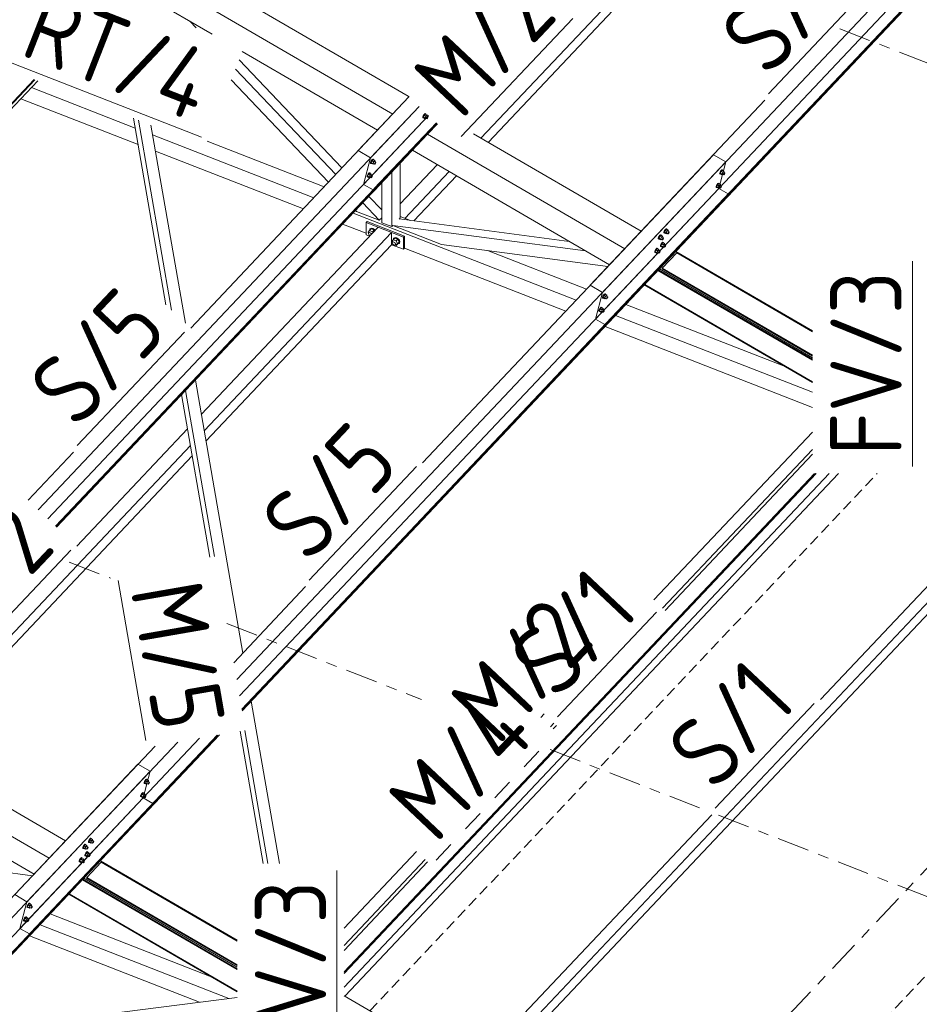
# Model space of a CAD drawing. Header units: millimetres. Extents: x -681 to 506, y -45 to 794.
# Tile 244 of 256: x 208 to 258, y 266 to 322. Entities that reach past the tile are written whole.
import ezdxf

# ---------------------------------------------------------------- set-up
doc = ezdxf.new("R2010")
doc.units = ezdxf.units.MM
doc.header["$LTSCALE"] = 0.6
for name, pattern in [('VERDECKT2', [1.5, 1, -0.5]), ('XKITLINE00', [0]), ('XKITLINE02', [4, 2, -2]), ('XKITLINE03', [6, 3, -1, 1, -1])]:
    doc.linetypes.add(name, pattern=pattern)
for name, color, linetype, lineweight in [('Bolt', 7, 'Continuous', 0), ('Part', 2, 'Continuous', 0), ('PartMark', 3, 'Continuous', 0), ('S-GRID', 1, 'Continuous', 0)]:
    doc.layers.add(name, color=color, linetype=linetype, lineweight=lineweight)
doc.styles.add('ISOCPEUR', font='ISOCPEUR.TTF')

msp = doc.modelspace()

# ---------------------------------------------------------------- linework, layer by layer
at = {"layer": 'Bolt', "color": 3, "linetype": 'XKITLINE00', "lineweight": 0}
for p, q in [((230.472, 316.212), (230.474, 316.247)), ((230.472, 316.212), (230.495, 316.198)), ((230.495, 316.303), (230.474, 316.247)), ((230.529, 316.363), (230.495, 316.303)), ((230.495, 316.198), (230.498, 316.234)), ((230.512, 316.192), (230.495, 316.198)), ((230.498, 316.234), (230.519, 316.289)), ((230.554, 316.346), (230.503, 316.24)), ((230.596, 316.186), (230.503, 316.24)), ((230.503, 316.24), (230.516, 316.202)), ((230.521, 316.199), (230.512, 316.192)), ((230.516, 316.202), (230.609, 316.148)), ((230.519, 316.289), (230.553, 316.349)), ((230.567, 316.411), (230.529, 316.363)), ((230.553, 316.349), (230.59, 316.398)), ((230.617, 316.413), (230.554, 316.346)), ((230.647, 316.292), (230.554, 316.346)), ((230.599, 316.436), (230.567, 316.411)), ((230.59, 316.398), (230.622, 316.422)), ((230.596, 316.186), (230.647, 316.292)), ((230.596, 316.186), (230.609, 316.148)), ((230.615, 316.43), (230.599, 316.436)), ((230.609, 316.148), (230.645, 316.186)), ((230.615, 316.43), (230.638, 316.416)), ((230.617, 316.413), (230.71, 316.359)), ((230.622, 316.422), (230.638, 316.416)), ((230.624, 316.199), (230.698, 316.156)), ((230.638, 316.416), (230.637, 316.401)), ((230.71, 316.359), (230.647, 316.292)), ((230.695, 316.308), (230.77, 316.265)), ((230.698, 316.156), (230.699, 316.174)), ((230.706, 316.153), (230.698, 316.156)), ((230.699, 316.174), (230.71, 316.201)), ((230.722, 316.165), (230.706, 316.153)), ((230.723, 316.32), (230.71, 316.359)), ((230.71, 316.201), (230.727, 316.231)), ((230.712, 316.298), (230.723, 316.32)), ((230.741, 316.189), (230.722, 316.165)), ((230.727, 316.231), (230.746, 316.256)), ((230.758, 316.219), (230.741, 316.189)), ((230.746, 316.256), (230.761, 316.268)), ((230.769, 316.247), (230.758, 316.219)), ((230.761, 316.268), (230.77, 316.265)), ((230.77, 316.265), (230.769, 316.247)), ((227.6, 313.806), (227.566, 313.746)), ((227.624, 313.789), (227.574, 313.683)), ((227.589, 313.732), (227.623, 313.792)), ((227.638, 313.855), (227.6, 313.806)), ((227.623, 313.792), (227.661, 313.841)), ((227.687, 313.856), (227.624, 313.789)), ((227.717, 313.735), (227.624, 313.789)), ((227.669, 313.879), (227.638, 313.855)), ((227.661, 313.841), (227.692, 313.866)), ((227.686, 313.873), (227.669, 313.879)), ((227.686, 313.873), (227.709, 313.859)), ((227.687, 313.856), (227.78, 313.802)), ((227.692, 313.866), (227.709, 313.859)), ((227.709, 313.859), (227.708, 313.844)), ((227.78, 313.802), (227.717, 313.735)), ((227.793, 313.763), (227.78, 313.802)), ((227.542, 313.655), (227.545, 313.691)), ((227.542, 313.655), (227.565, 313.642)), ((227.566, 313.746), (227.545, 313.691)), ((227.565, 313.642), (227.568, 313.677)), ((227.582, 313.635), (227.565, 313.642)), ((227.568, 313.677), (227.589, 313.732)), ((227.667, 313.629), (227.574, 313.683)), ((227.574, 313.683), (227.587, 313.645)), ((227.591, 313.642), (227.582, 313.635)), ((227.587, 313.645), (227.68, 313.591)), ((227.667, 313.629), (227.717, 313.735)), ((227.667, 313.629), (227.68, 313.591)), ((227.68, 313.591), (227.716, 313.629)), ((227.694, 313.642), (227.768, 313.599)), ((227.766, 313.751), (227.84, 313.708)), ((227.768, 313.599), (227.77, 313.617)), ((227.777, 313.596), (227.768, 313.599)), ((227.77, 313.617), (227.78, 313.644)), ((227.793, 313.608), (227.777, 313.596)), ((227.78, 313.644), (227.797, 313.674)), ((227.783, 313.741), (227.793, 313.763)), ((227.811, 313.632), (227.793, 313.608)), ((227.797, 313.674), (227.816, 313.699)), ((227.828, 313.662), (227.811, 313.632)), ((227.816, 313.699), (227.832, 313.711)), ((227.839, 313.69), (227.828, 313.662)), ((227.832, 313.711), (227.84, 313.708)), ((227.84, 313.708), (227.839, 313.69)), ((247.217, 313.264), (247.179, 313.215)), ((247.202, 313.202), (247.24, 313.25)), ((247.267, 313.265), (247.203, 313.198)), ((247.248, 313.288), (247.217, 313.264)), ((247.24, 313.25), (247.271, 313.275)), ((247.265, 313.282), (247.248, 313.288)), ((247.265, 313.282), (247.288, 313.269)), ((247.267, 313.265), (247.36, 313.211)), ((247.271, 313.275), (247.288, 313.269)), ((247.288, 313.269), (247.287, 313.253)), ((227.345, 312.9), (227.347, 312.935)), ((227.345, 312.9), (227.368, 312.886)), ((227.368, 312.99), (227.347, 312.935)), ((227.402, 313.05), (227.368, 312.99)), ((227.368, 312.886), (227.37, 312.922)), ((227.385, 312.88), (227.368, 312.886)), ((227.37, 312.922), (227.392, 312.977)), ((227.427, 313.033), (227.376, 312.928)), ((227.469, 312.874), (227.376, 312.928)), ((227.376, 312.928), (227.389, 312.89)), ((227.394, 312.887), (227.385, 312.88)), ((227.389, 312.89), (227.482, 312.836)), ((227.392, 312.977), (227.426, 313.037)), ((227.44, 313.099), (227.402, 313.05)), ((227.426, 313.037), (227.463, 313.086)), ((227.49, 313.1), (227.427, 313.033)), ((227.52, 312.979), (227.427, 313.033)), ((227.472, 313.123), (227.44, 313.099)), ((227.463, 313.086), (227.495, 313.11)), ((227.469, 312.874), (227.52, 312.979)), ((227.469, 312.874), (227.482, 312.836)), ((227.488, 313.117), (227.472, 313.123)), ((227.482, 312.836), (227.518, 312.874)), ((227.488, 313.117), (227.511, 313.104)), ((227.49, 313.1), (227.583, 313.046)), ((227.495, 313.11), (227.511, 313.104)), ((227.497, 312.887), (227.571, 312.843)), ((227.511, 313.104), (227.51, 313.088)), ((227.583, 313.046), (227.52, 312.979)), ((227.568, 312.995), (227.643, 312.952)), ((227.571, 312.843), (227.572, 312.861)), ((227.579, 312.84), (227.571, 312.843)), ((227.572, 312.861), (227.583, 312.889)), ((227.595, 312.852), (227.579, 312.84)), ((227.596, 313.008), (227.583, 313.046)), ((227.583, 312.889), (227.6, 312.919)), ((227.585, 312.986), (227.596, 313.008)), ((227.614, 312.877), (227.595, 312.852)), ((227.6, 312.919), (227.619, 312.943)), ((227.631, 312.907), (227.614, 312.877)), ((227.619, 312.943), (227.634, 312.955)), ((227.641, 312.934), (227.631, 312.907)), ((227.634, 312.955), (227.643, 312.952)), ((227.643, 312.952), (227.641, 312.934)), ((247.121, 313.064), (247.124, 313.1)), ((247.121, 313.064), (247.145, 313.051)), ((247.145, 313.155), (247.124, 313.1)), ((247.179, 313.215), (247.145, 313.155)), ((247.145, 313.051), (247.147, 313.086)), ((247.161, 313.045), (247.145, 313.051)), ((247.147, 313.086), (247.168, 313.142)), ((247.203, 313.198), (247.153, 313.093)), ((247.246, 313.039), (247.153, 313.093)), ((247.153, 313.093), (247.166, 313.054)), ((247.17, 313.052), (247.161, 313.045)), ((247.166, 313.054), (247.259, 313.001)), ((247.168, 313.142), (247.202, 313.202)), ((247.296, 313.144), (247.203, 313.198)), ((247.246, 313.039), (247.296, 313.144)), ((247.246, 313.039), (247.259, 313.001)), ((247.259, 313.001), (247.295, 313.039)), ((247.273, 313.051), (247.348, 313.008)), ((247.36, 313.211), (247.296, 313.144)), ((247.345, 313.16), (247.419, 313.117)), ((247.348, 313.008), (247.349, 313.026)), ((247.356, 313.005), (247.348, 313.008)), ((247.349, 313.026), (247.36, 313.054)), ((247.372, 313.017), (247.356, 313.005)), ((247.372, 313.173), (247.36, 313.211)), ((247.36, 313.054), (247.377, 313.084)), ((247.362, 313.151), (247.372, 313.173)), ((247.391, 313.042), (247.372, 313.017)), ((247.377, 313.084), (247.395, 313.108)), ((247.408, 313.072), (247.391, 313.042)), ((247.395, 313.108), (247.411, 313.12)), ((247.418, 313.099), (247.408, 313.072)), ((247.411, 313.12), (247.419, 313.117)), ((247.419, 313.117), (247.418, 313.099)), ((246.924, 312.309), (246.926, 312.344)), ((246.924, 312.309), (246.947, 312.295)), ((246.948, 312.4), (246.926, 312.344)), ((246.947, 312.295), (246.95, 312.331)), ((246.964, 312.289), (246.947, 312.295)), ((246.982, 312.46), (246.948, 312.4)), ((246.95, 312.331), (246.971, 312.386)), ((247.006, 312.443), (246.956, 312.337)), ((247.048, 312.283), (246.956, 312.337)), ((246.956, 312.337), (246.968, 312.299)), ((246.973, 312.296), (246.964, 312.289)), ((246.968, 312.299), (247.061, 312.245)), ((246.971, 312.386), (247.005, 312.446)), ((247.019, 312.508), (246.982, 312.46)), ((247.005, 312.446), (247.043, 312.495)), ((247.069, 312.509), (247.006, 312.443)), ((247.099, 312.389), (247.006, 312.443)), ((247.051, 312.533), (247.019, 312.508)), ((247.043, 312.495), (247.074, 312.519)), ((247.048, 312.283), (247.099, 312.389)), ((247.048, 312.283), (247.061, 312.245)), ((247.067, 312.526), (247.051, 312.533)), ((247.061, 312.245), (247.098, 312.283)), ((247.067, 312.526), (247.091, 312.513)), ((247.069, 312.509), (247.162, 312.456)), ((247.074, 312.519), (247.091, 312.513)), ((247.076, 312.296), (247.15, 312.253)), ((247.091, 312.513), (247.089, 312.498)), ((247.162, 312.456), (247.099, 312.389)), ((247.148, 312.405), (247.222, 312.362)), ((247.15, 312.253), (247.151, 312.27)), ((247.159, 312.25), (247.15, 312.253)), ((247.151, 312.27), (247.162, 312.298)), ((247.174, 312.262), (247.159, 312.25)), ((247.175, 312.417), (247.162, 312.456)), ((247.162, 312.298), (247.179, 312.328)), ((247.164, 312.395), (247.175, 312.417)), ((247.193, 312.286), (247.174, 312.262)), ((247.179, 312.328), (247.198, 312.352)), ((247.21, 312.316), (247.193, 312.286)), ((247.198, 312.352), (247.214, 312.365)), ((247.221, 312.344), (247.21, 312.316)), ((247.214, 312.365), (247.222, 312.362)), ((247.222, 312.362), (247.221, 312.344)), ((227.482, 309.881), (227.505, 309.95)), ((227.483, 309.874), (227.575, 309.972)), ((227.505, 309.95), (227.569, 309.983)), ((227.505, 309.95), (227.522, 309.968)), ((227.587, 310.001), (227.522, 309.968)), ((227.569, 309.983), (227.657, 309.969)), ((227.74, 309.908), (227.575, 309.972)), ((227.675, 309.988), (227.587, 310.001)), ((227.657, 309.969), (227.745, 309.914)), ((227.762, 309.932), (227.675, 309.988)), ((227.797, 309.888), (227.762, 309.932)), ((244.09, 309.951), (244.052, 309.903)), ((244.075, 309.889), (244.113, 309.938)), ((244.14, 309.953), (244.076, 309.886)), ((244.121, 309.976), (244.09, 309.951)), ((244.113, 309.938), (244.144, 309.962)), ((244.138, 309.97), (244.121, 309.976)), ((244.138, 309.97), (244.161, 309.956)), ((244.14, 309.953), (244.233, 309.899)), ((244.144, 309.962), (244.161, 309.956)), ((244.161, 309.956), (244.16, 309.941)), ((227.401, 309.778), (227.483, 309.874)), ((227.43, 309.721), (227.401, 309.778)), ((227.424, 309.702), (227.437, 309.74)), ((227.437, 309.655), (227.424, 309.702)), ((227.437, 309.74), (227.483, 309.789)), ((227.437, 309.74), (227.471, 309.758)), ((227.471, 309.61), (227.437, 309.655)), ((227.471, 309.758), (227.519, 309.751)), ((227.512, 309.585), (227.471, 309.61)), ((227.483, 309.874), (227.482, 309.881)), ((227.647, 309.81), (227.483, 309.874)), ((227.519, 309.751), (227.566, 309.721)), ((227.566, 309.721), (227.599, 309.678)), ((227.647, 309.81), (227.74, 309.908)), ((227.674, 309.757), (227.647, 309.81)), ((227.767, 309.855), (227.74, 309.908)), ((227.745, 309.914), (227.78, 309.869)), ((228.811, 309.362), (228.835, 309.431)), ((228.813, 309.355), (228.905, 309.453)), ((228.835, 309.431), (228.899, 309.464)), ((228.835, 309.431), (228.852, 309.45)), ((228.917, 309.482), (228.852, 309.45)), ((228.899, 309.464), (228.987, 309.451)), ((229.069, 309.389), (228.905, 309.453)), ((229.004, 309.469), (228.917, 309.482)), ((228.977, 309.291), (229.069, 309.389)), ((228.987, 309.451), (229.075, 309.395)), ((229.092, 309.414), (229.004, 309.469)), ((229.152, 309.229), (229.069, 309.389)), ((229.075, 309.395), (229.139, 309.313)), ((229.157, 309.331), (229.092, 309.414)), ((243.677, 309.416), (243.68, 309.452)), ((243.677, 309.416), (243.7, 309.403)), ((243.701, 309.507), (243.68, 309.452)), ((243.7, 309.403), (243.703, 309.438)), ((243.717, 309.396), (243.7, 309.403)), ((243.735, 309.567), (243.701, 309.507)), ((243.703, 309.438), (243.724, 309.493)), ((243.759, 309.55), (243.709, 309.445)), ((243.802, 309.391), (243.709, 309.445)), ((243.709, 309.445), (243.722, 309.406)), ((243.726, 309.404), (243.717, 309.396)), ((243.722, 309.406), (243.815, 309.352)), ((243.724, 309.493), (243.758, 309.553)), ((243.773, 309.616), (243.735, 309.567)), ((243.758, 309.553), (243.796, 309.602)), ((243.823, 309.617), (243.759, 309.55)), ((243.852, 309.496), (243.759, 309.55)), ((243.804, 309.64), (243.773, 309.616)), ((243.796, 309.602), (243.827, 309.627)), ((243.802, 309.391), (243.852, 309.496)), ((243.802, 309.391), (243.815, 309.352)), ((243.821, 309.634), (243.804, 309.64)), ((243.815, 309.352), (243.851, 309.391)), ((243.821, 309.634), (243.844, 309.62)), ((243.823, 309.617), (243.916, 309.563)), ((243.827, 309.627), (243.844, 309.62)), ((243.829, 309.403), (243.904, 309.36)), ((243.844, 309.62), (243.843, 309.605)), ((243.916, 309.563), (243.852, 309.496)), ((243.901, 309.512), (243.975, 309.469)), ((243.904, 309.36), (243.905, 309.378)), ((243.905, 309.378), (243.915, 309.405)), ((243.928, 309.369), (243.912, 309.357)), ((243.915, 309.405), (243.932, 309.435)), ((243.928, 309.525), (243.916, 309.563)), ((243.918, 309.502), (243.928, 309.525)), ((243.946, 309.393), (243.928, 309.369)), ((243.932, 309.435), (243.951, 309.46)), ((243.963, 309.423), (243.946, 309.393)), ((243.951, 309.46), (243.967, 309.472)), ((243.974, 309.451), (243.963, 309.423)), ((243.967, 309.472), (243.975, 309.469)), ((243.975, 309.469), (243.974, 309.451)), ((243.994, 309.752), (243.997, 309.788)), ((243.994, 309.752), (244.017, 309.739)), ((244.018, 309.843), (243.997, 309.788)), ((244.017, 309.739), (244.02, 309.774)), ((244.034, 309.732), (244.017, 309.739)), ((244.052, 309.903), (244.018, 309.843)), ((244.02, 309.774), (244.041, 309.829)), ((244.076, 309.886), (244.026, 309.78)), ((244.119, 309.726), (244.026, 309.78)), ((244.026, 309.78), (244.039, 309.742)), ((244.043, 309.739), (244.034, 309.732)), ((244.039, 309.742), (244.132, 309.688)), ((244.041, 309.829), (244.075, 309.889)), ((244.169, 309.832), (244.076, 309.886)), ((244.119, 309.726), (244.169, 309.832)), ((244.119, 309.726), (244.132, 309.688)), ((244.132, 309.688), (244.168, 309.726)), ((244.146, 309.739), (244.221, 309.696)), ((244.233, 309.899), (244.169, 309.832)), ((244.218, 309.848), (244.292, 309.805)), ((244.221, 309.696), (244.222, 309.714)), ((244.229, 309.693), (244.221, 309.696)), ((244.222, 309.714), (244.232, 309.741)), ((244.245, 309.705), (244.229, 309.693)), ((244.232, 309.741), (244.249, 309.771)), ((244.245, 309.86), (244.233, 309.899)), ((244.235, 309.838), (244.245, 309.86)), ((244.264, 309.729), (244.245, 309.705)), ((244.249, 309.771), (244.268, 309.796)), ((244.281, 309.759), (244.264, 309.729)), ((244.268, 309.796), (244.284, 309.808)), ((244.291, 309.787), (244.281, 309.759)), ((244.284, 309.808), (244.292, 309.805)), ((244.292, 309.805), (244.291, 309.787)), ((228.73, 309.26), (228.813, 309.355)), ((228.76, 309.202), (228.73, 309.26)), ((228.754, 309.184), (228.767, 309.221)), ((228.767, 309.136), (228.754, 309.184)), ((228.767, 309.221), (228.813, 309.27)), ((228.767, 309.221), (228.801, 309.239)), ((228.801, 309.092), (228.767, 309.136)), ((228.801, 309.239), (228.849, 309.232)), ((228.849, 309.062), (228.801, 309.092)), ((228.813, 309.356), (228.811, 309.362)), ((228.813, 309.355), (228.977, 309.291)), ((228.849, 309.232), (228.896, 309.202)), ((228.896, 309.054), (228.849, 309.062)), ((228.896, 309.202), (228.931, 309.157)), ((228.931, 309.072), (228.896, 309.054)), ((228.911, 309.062), (228.977, 309.036)), ((228.931, 309.157), (228.944, 309.11)), ((228.931, 309.072), (228.977, 309.121)), ((228.944, 309.11), (228.931, 309.072)), ((228.977, 309.291), (229.059, 309.131)), ((228.977, 309.036), (229.069, 309.134)), ((228.977, 309.036), (229.059, 309.131)), ((229.059, 309.131), (229.152, 309.229)), ((229.075, 309.123), (229.061, 309.125)), ((229.069, 309.134), (229.152, 309.229)), ((229.139, 309.155), (229.075, 309.123)), ((229.139, 309.313), (229.163, 309.225)), ((229.163, 309.225), (229.139, 309.155)), ((229.139, 309.155), (229.157, 309.173)), ((229.18, 309.243), (229.157, 309.331)), ((229.157, 309.173), (229.18, 309.243)), ((243.575, 308.86), (243.537, 308.811)), ((243.561, 308.798), (243.598, 308.847)), ((243.625, 308.861), (243.562, 308.794)), ((243.607, 308.885), (243.575, 308.86)), ((243.598, 308.847), (243.63, 308.871)), ((243.623, 308.878), (243.607, 308.885)), ((243.623, 308.878), (243.646, 308.865)), ((243.625, 308.861), (243.718, 308.807)), ((243.63, 308.871), (243.646, 308.865)), ((243.646, 308.865), (243.645, 308.849)), ((243.797, 308.996), (243.799, 309.032)), ((243.797, 308.996), (243.82, 308.983)), ((243.82, 309.087), (243.799, 309.032)), ((243.854, 309.147), (243.82, 309.087)), ((243.82, 308.983), (243.823, 309.019)), ((243.837, 308.977), (243.82, 308.983)), ((243.823, 309.019), (243.844, 309.074)), ((243.879, 309.13), (243.829, 309.025)), ((243.921, 308.971), (243.829, 309.025)), ((243.829, 309.025), (243.841, 308.987)), ((243.846, 308.984), (243.837, 308.977)), ((243.841, 308.987), (243.934, 308.933)), ((243.844, 309.074), (243.878, 309.134)), ((243.892, 309.196), (243.854, 309.147)), ((243.878, 309.134), (243.915, 309.182)), ((243.942, 309.197), (243.879, 309.13)), ((243.972, 309.076), (243.879, 309.13)), ((243.924, 309.22), (243.892, 309.196)), ((243.912, 309.357), (243.904, 309.36)), ((243.915, 309.182), (243.947, 309.207)), ((243.921, 308.971), (243.972, 309.076)), ((243.921, 308.971), (243.934, 308.933)), ((243.94, 309.214), (243.924, 309.22)), ((243.934, 308.933), (243.97, 308.971)), ((243.94, 309.214), (243.964, 309.201)), ((243.942, 309.197), (244.035, 309.143)), ((243.947, 309.207), (243.964, 309.201)), ((243.949, 308.983), (244.023, 308.94)), ((243.964, 309.201), (243.962, 309.185)), ((244.035, 309.143), (243.972, 309.076)), ((244.021, 309.092), (244.095, 309.049)), ((244.023, 308.94), (244.024, 308.958)), ((244.031, 308.937), (244.023, 308.94)), ((244.024, 308.958), (244.035, 308.986)), ((244.047, 308.949), (244.031, 308.937)), ((244.048, 309.105), (244.035, 309.143)), ((244.035, 308.986), (244.052, 309.016)), ((244.037, 309.083), (244.048, 309.105)), ((244.066, 308.974), (244.047, 308.949)), ((244.052, 309.016), (244.071, 309.04)), ((244.083, 309.004), (244.066, 308.974)), ((244.071, 309.04), (244.087, 309.052)), ((244.094, 309.031), (244.083, 309.004)), ((244.087, 309.052), (244.095, 309.049)), ((244.095, 309.049), (244.094, 309.031)), ((243.48, 308.661), (243.482, 308.696)), ((243.48, 308.661), (243.503, 308.647)), ((243.503, 308.751), (243.482, 308.696)), ((243.537, 308.811), (243.503, 308.751)), ((243.503, 308.647), (243.506, 308.683)), ((243.52, 308.641), (243.503, 308.647)), ((243.506, 308.683), (243.527, 308.738)), ((243.562, 308.794), (243.512, 308.689)), ((243.604, 308.635), (243.512, 308.689)), ((243.512, 308.689), (243.524, 308.651)), ((243.529, 308.648), (243.52, 308.641)), ((243.524, 308.651), (243.617, 308.597)), ((243.527, 308.738), (243.561, 308.798)), ((243.655, 308.74), (243.562, 308.794)), ((243.604, 308.635), (243.655, 308.74)), ((243.604, 308.635), (243.617, 308.597)), ((243.617, 308.597), (243.653, 308.635)), ((243.632, 308.648), (243.706, 308.604)), ((243.718, 308.807), (243.655, 308.74)), ((243.704, 308.756), (243.778, 308.713)), ((243.706, 308.604), (243.707, 308.622)), ((243.714, 308.601), (243.706, 308.604)), ((243.707, 308.622), (243.718, 308.65)), ((243.73, 308.614), (243.714, 308.601)), ((243.731, 308.769), (243.718, 308.807)), ((243.718, 308.65), (243.735, 308.68)), ((243.72, 308.747), (243.731, 308.769)), ((243.749, 308.638), (243.73, 308.614)), ((243.735, 308.68), (243.754, 308.704)), ((243.766, 308.668), (243.749, 308.638)), ((243.754, 308.704), (243.77, 308.716)), ((243.777, 308.696), (243.766, 308.668)), ((243.77, 308.716), (243.778, 308.713)), ((243.778, 308.713), (243.777, 308.696)), ((240.55, 306.104), (240.553, 306.139)), ((240.55, 306.104), (240.573, 306.09)), ((240.574, 306.194), (240.553, 306.139)), ((240.573, 306.09), (240.576, 306.126)), ((240.59, 306.084), (240.573, 306.09)), ((240.608, 306.254), (240.574, 306.194)), ((240.576, 306.126), (240.597, 306.181)), ((240.632, 306.237), (240.582, 306.132)), ((240.675, 306.078), (240.582, 306.132)), ((240.582, 306.132), (240.595, 306.094)), ((240.599, 306.091), (240.59, 306.084)), ((240.595, 306.094), (240.688, 306.04)), ((240.597, 306.181), (240.631, 306.241)), ((240.646, 306.303), (240.608, 306.254)), ((240.631, 306.241), (240.669, 306.29)), ((240.696, 306.304), (240.632, 306.237)), ((240.725, 306.183), (240.632, 306.237)), ((240.677, 306.328), (240.646, 306.303)), ((240.669, 306.29), (240.7, 306.314)), ((240.675, 306.078), (240.725, 306.183)), ((240.675, 306.078), (240.688, 306.04)), ((240.694, 306.321), (240.677, 306.328)), ((240.688, 306.04), (240.724, 306.078)), ((240.694, 306.321), (240.717, 306.308)), ((240.696, 306.304), (240.788, 306.25)), ((240.7, 306.314), (240.717, 306.308)), ((240.702, 306.091), (240.777, 306.048)), ((240.717, 306.308), (240.716, 306.293)), ((240.788, 306.25), (240.725, 306.183)), ((240.774, 306.2), (240.848, 306.156)), ((240.777, 306.048), (240.778, 306.065)), ((240.778, 306.065), (240.788, 306.093)), ((240.801, 306.057), (240.785, 306.044)), ((240.801, 306.212), (240.788, 306.25)), ((240.788, 306.093), (240.805, 306.123)), ((240.791, 306.19), (240.801, 306.212)), ((240.819, 306.081), (240.801, 306.057)), ((240.805, 306.123), (240.824, 306.147)), ((240.836, 306.111), (240.819, 306.081)), ((240.824, 306.147), (240.84, 306.16)), ((240.847, 306.139), (240.836, 306.111)), ((240.84, 306.16), (240.848, 306.156)), ((240.848, 306.156), (240.847, 306.139)), ((240.448, 305.548), (240.41, 305.499)), ((240.434, 305.485), (240.471, 305.534)), ((240.498, 305.549), (240.435, 305.482)), ((240.48, 305.572), (240.448, 305.548)), ((240.471, 305.534), (240.503, 305.559)), ((240.496, 305.566), (240.48, 305.572)), ((240.496, 305.566), (240.519, 305.552)), ((240.498, 305.549), (240.591, 305.495)), ((240.503, 305.559), (240.519, 305.552)), ((240.519, 305.552), (240.518, 305.537)), ((240.785, 306.044), (240.777, 306.048)), ((240.353, 305.348), (240.355, 305.384)), ((240.353, 305.348), (240.376, 305.335)), ((240.376, 305.439), (240.355, 305.384)), ((240.41, 305.499), (240.376, 305.439)), ((240.376, 305.335), (240.379, 305.37)), ((240.393, 305.328), (240.376, 305.335)), ((240.379, 305.37), (240.4, 305.425)), ((240.435, 305.482), (240.384, 305.377)), ((240.477, 305.323), (240.384, 305.377)), ((240.384, 305.377), (240.397, 305.338)), ((240.402, 305.336), (240.393, 305.328)), ((240.397, 305.338), (240.49, 305.284)), ((240.4, 305.425), (240.434, 305.485)), ((240.528, 305.428), (240.435, 305.482)), ((240.477, 305.323), (240.528, 305.428)), ((240.477, 305.323), (240.49, 305.284)), ((240.49, 305.284), (240.526, 305.323)), ((240.505, 305.335), (240.579, 305.292)), ((240.591, 305.495), (240.528, 305.428)), ((240.576, 305.444), (240.651, 305.401)), ((240.579, 305.292), (240.58, 305.31)), ((240.587, 305.289), (240.579, 305.292)), ((240.58, 305.31), (240.591, 305.337)), ((240.603, 305.301), (240.587, 305.289)), ((240.604, 305.457), (240.591, 305.495)), ((240.591, 305.337), (240.608, 305.367)), ((240.593, 305.434), (240.604, 305.457)), ((240.622, 305.326), (240.603, 305.301)), ((240.608, 305.367), (240.627, 305.392)), ((240.639, 305.356), (240.622, 305.326)), ((240.627, 305.392), (240.642, 305.404)), ((240.65, 305.383), (240.639, 305.356)), ((240.642, 305.404), (240.651, 305.401)), ((240.651, 305.401), (240.65, 305.383)), ((214.9, 279.022), (214.866, 278.962)), ((214.924, 279.005), (214.874, 278.9)), ((214.889, 278.949), (214.923, 279.009)), ((214.938, 279.071), (214.9, 279.022)), ((214.923, 279.009), (214.961, 279.058)), ((214.987, 279.072), (214.924, 279.005)), ((215.017, 278.951), (214.924, 279.005)), ((214.969, 279.096), (214.938, 279.071)), ((214.961, 279.058), (214.992, 279.082)), ((214.986, 279.089), (214.969, 279.096)), ((214.986, 279.089), (215.009, 279.076)), ((214.987, 279.072), (215.08, 279.018)), ((214.992, 279.082), (215.009, 279.076)), ((215.009, 279.076), (215.008, 279.06)), ((215.08, 279.018), (215.017, 278.951)), ((215.093, 278.98), (215.08, 279.018)), ((214.842, 278.872), (214.845, 278.907)), ((214.842, 278.872), (214.865, 278.858)), ((214.866, 278.962), (214.845, 278.907)), ((214.865, 278.858), (214.868, 278.894)), ((214.882, 278.852), (214.865, 278.858)), ((214.868, 278.894), (214.889, 278.949)), ((214.967, 278.846), (214.874, 278.9)), ((214.874, 278.9), (214.887, 278.862)), ((214.891, 278.859), (214.882, 278.852)), ((214.887, 278.862), (214.98, 278.808)), ((214.967, 278.846), (215.017, 278.951)), ((214.967, 278.846), (214.98, 278.808)), ((214.98, 278.808), (215.016, 278.846)), ((214.994, 278.859), (215.068, 278.815)), ((215.066, 278.967), (215.14, 278.924)), ((215.068, 278.815), (215.07, 278.833)), ((215.077, 278.812), (215.068, 278.815)), ((215.07, 278.833), (215.08, 278.861)), ((215.092, 278.825), (215.077, 278.812)), ((215.08, 278.861), (215.097, 278.891)), ((215.083, 278.958), (215.093, 278.98)), ((215.111, 278.849), (215.092, 278.825)), ((215.097, 278.891), (215.116, 278.915)), ((215.128, 278.879), (215.111, 278.849)), ((215.116, 278.915), (215.132, 278.927)), ((215.139, 278.907), (215.128, 278.879)), ((215.132, 278.927), (215.14, 278.924)), ((215.14, 278.924), (215.139, 278.907)), ((214.645, 278.116), (214.647, 278.152)), ((214.645, 278.116), (214.668, 278.103)), ((214.668, 278.207), (214.647, 278.152)), ((214.702, 278.267), (214.668, 278.207)), ((214.668, 278.103), (214.67, 278.138)), ((214.684, 278.096), (214.668, 278.103)), ((214.67, 278.138), (214.692, 278.193)), ((214.727, 278.25), (214.676, 278.144)), ((214.769, 278.091), (214.676, 278.144)), ((214.676, 278.144), (214.689, 278.106)), ((214.694, 278.104), (214.684, 278.096)), ((214.689, 278.106), (214.782, 278.052)), ((214.692, 278.193), (214.726, 278.253)), ((214.74, 278.316), (214.702, 278.267)), ((214.726, 278.253), (214.763, 278.302)), ((214.79, 278.317), (214.727, 278.25)), ((214.82, 278.196), (214.727, 278.25)), ((214.771, 278.34), (214.74, 278.316)), ((214.763, 278.302), (214.795, 278.327)), ((214.769, 278.091), (214.82, 278.196)), ((214.769, 278.091), (214.782, 278.052)), ((214.788, 278.334), (214.771, 278.34)), ((214.782, 278.052), (214.818, 278.091)), ((214.788, 278.334), (214.811, 278.32)), ((214.79, 278.317), (214.883, 278.263)), ((214.795, 278.327), (214.811, 278.32)), ((214.797, 278.103), (214.871, 278.06)), ((214.811, 278.32), (214.81, 278.305)), ((214.883, 278.263), (214.82, 278.196)), ((214.868, 278.212), (214.943, 278.169)), ((214.871, 278.06), (214.872, 278.078)), ((214.879, 278.057), (214.871, 278.06)), ((214.872, 278.078), (214.883, 278.105)), ((214.895, 278.069), (214.879, 278.057)), ((214.896, 278.224), (214.883, 278.263)), ((214.883, 278.105), (214.9, 278.135)), ((214.885, 278.202), (214.896, 278.224)), ((214.914, 278.093), (214.895, 278.069)), ((214.9, 278.135), (214.919, 278.16)), ((214.931, 278.123), (214.914, 278.093)), ((214.919, 278.16), (214.934, 278.172)), ((214.941, 278.151), (214.931, 278.123)), ((214.934, 278.172), (214.943, 278.169)), ((214.943, 278.169), (214.941, 278.151)), ((211.773, 275.71), (211.739, 275.65)), ((211.797, 275.693), (211.747, 275.588)), ((211.762, 275.636), (211.796, 275.696)), ((211.81, 275.759), (211.773, 275.71)), ((211.796, 275.696), (211.834, 275.745)), ((211.86, 275.76), (211.797, 275.693)), ((211.89, 275.639), (211.797, 275.693)), ((211.842, 275.783), (211.81, 275.759)), ((211.834, 275.745), (211.865, 275.77)), ((211.859, 275.777), (211.842, 275.783)), ((211.859, 275.777), (211.882, 275.763)), ((211.86, 275.76), (211.953, 275.706)), ((211.865, 275.77), (211.882, 275.763)), ((211.882, 275.763), (211.881, 275.748)), ((211.953, 275.706), (211.89, 275.639)), ((211.966, 275.668), (211.953, 275.706)), ((211.398, 275.223), (211.401, 275.259)), ((211.398, 275.223), (211.421, 275.21)), ((211.422, 275.314), (211.401, 275.259)), ((211.421, 275.21), (211.424, 275.245)), ((211.438, 275.204), (211.421, 275.21)), ((211.456, 275.374), (211.422, 275.314)), ((211.424, 275.245), (211.445, 275.301)), ((211.48, 275.357), (211.43, 275.252)), ((211.523, 275.198), (211.43, 275.252)), ((211.43, 275.252), (211.443, 275.213)), ((211.447, 275.211), (211.438, 275.204)), ((211.443, 275.213), (211.536, 275.16)), ((211.445, 275.301), (211.479, 275.361)), ((211.493, 275.423), (211.456, 275.374)), ((211.479, 275.361), (211.517, 275.409)), ((211.543, 275.424), (211.48, 275.357)), ((211.573, 275.303), (211.48, 275.357)), ((211.525, 275.447), (211.493, 275.423)), ((211.517, 275.409), (211.548, 275.434)), ((211.523, 275.198), (211.573, 275.303)), ((211.523, 275.198), (211.536, 275.16)), ((211.542, 275.441), (211.525, 275.447)), ((211.536, 275.16), (211.572, 275.198)), ((211.542, 275.441), (211.565, 275.428)), ((211.543, 275.424), (211.636, 275.37)), ((211.548, 275.434), (211.565, 275.428)), ((211.55, 275.21), (211.624, 275.167)), ((211.565, 275.428), (211.564, 275.412)), ((211.636, 275.37), (211.573, 275.303)), ((211.622, 275.319), (211.696, 275.276)), ((211.624, 275.167), (211.626, 275.185)), ((211.633, 275.164), (211.624, 275.167)), ((211.626, 275.185), (211.636, 275.213)), ((211.648, 275.176), (211.633, 275.164)), ((211.649, 275.332), (211.636, 275.37)), ((211.636, 275.213), (211.653, 275.243)), ((211.638, 275.309), (211.649, 275.332)), ((211.667, 275.201), (211.648, 275.176)), ((211.653, 275.243), (211.672, 275.267)), ((211.684, 275.231), (211.667, 275.201)), ((211.672, 275.267), (211.688, 275.279)), ((211.695, 275.258), (211.684, 275.231)), ((211.688, 275.279), (211.696, 275.276)), ((211.696, 275.276), (211.695, 275.258)), ((211.715, 275.559), (211.718, 275.595)), ((211.715, 275.559), (211.738, 275.546)), ((211.739, 275.65), (211.718, 275.595)), ((211.738, 275.546), (211.741, 275.581)), ((211.755, 275.539), (211.738, 275.546)), ((211.741, 275.581), (211.762, 275.636)), ((211.84, 275.534), (211.747, 275.588)), ((211.747, 275.588), (211.76, 275.549)), ((211.764, 275.547), (211.755, 275.539)), ((211.76, 275.549), (211.853, 275.495)), ((211.84, 275.534), (211.89, 275.639)), ((211.84, 275.534), (211.853, 275.495)), ((211.853, 275.495), (211.889, 275.534)), ((211.867, 275.546), (211.941, 275.503)), ((211.939, 275.655), (212.013, 275.612)), ((211.941, 275.503), (211.943, 275.521)), ((211.95, 275.5), (211.941, 275.503)), ((211.943, 275.521), (211.953, 275.548)), ((211.965, 275.512), (211.95, 275.5)), ((211.953, 275.548), (211.97, 275.578)), ((211.956, 275.645), (211.966, 275.668)), ((211.984, 275.537), (211.965, 275.512)), ((211.97, 275.578), (211.989, 275.603)), ((212.001, 275.567), (211.984, 275.537)), ((211.989, 275.603), (212.005, 275.615)), ((212.012, 275.594), (212.001, 275.567)), ((212.005, 275.615), (212.013, 275.612)), ((212.013, 275.612), (212.012, 275.594)), ((211.258, 274.619), (211.224, 274.559)), ((211.283, 274.601), (211.232, 274.496)), ((211.247, 274.545), (211.281, 274.605)), ((211.296, 274.667), (211.258, 274.619)), ((211.281, 274.605), (211.319, 274.654)), ((211.346, 274.668), (211.283, 274.601)), ((211.376, 274.548), (211.283, 274.601)), ((211.327, 274.692), (211.296, 274.667)), ((211.319, 274.654), (211.351, 274.678)), ((211.344, 274.685), (211.327, 274.692)), ((211.344, 274.685), (211.367, 274.672)), ((211.346, 274.668), (211.439, 274.615)), ((211.351, 274.678), (211.367, 274.672)), ((211.367, 274.672), (211.366, 274.657)), ((211.439, 274.615), (211.376, 274.548)), ((211.424, 274.564), (211.499, 274.52)), ((211.452, 274.576), (211.439, 274.615)), ((211.441, 274.554), (211.452, 274.576)), ((211.518, 274.804), (211.52, 274.839)), ((211.518, 274.804), (211.541, 274.79)), ((211.541, 274.894), (211.52, 274.839)), ((211.575, 274.954), (211.541, 274.894)), ((211.541, 274.79), (211.543, 274.826)), ((211.557, 274.784), (211.541, 274.79)), ((211.543, 274.826), (211.564, 274.881)), ((211.6, 274.937), (211.549, 274.832)), ((211.642, 274.778), (211.549, 274.832)), ((211.549, 274.832), (211.562, 274.794)), ((211.567, 274.791), (211.557, 274.784)), ((211.562, 274.794), (211.655, 274.74)), ((211.564, 274.881), (211.598, 274.941)), ((211.613, 275.003), (211.575, 274.954)), ((211.598, 274.941), (211.636, 274.99)), ((211.663, 275.004), (211.6, 274.937)), ((211.693, 274.883), (211.6, 274.937)), ((211.644, 275.028), (211.613, 275.003)), ((211.636, 274.99), (211.668, 275.014)), ((211.642, 274.778), (211.693, 274.883)), ((211.642, 274.778), (211.655, 274.74)), ((211.661, 275.021), (211.644, 275.028)), ((211.655, 274.74), (211.691, 274.778)), ((211.661, 275.021), (211.684, 275.008)), ((211.663, 275.004), (211.756, 274.95)), ((211.668, 275.014), (211.684, 275.008)), ((211.67, 274.791), (211.744, 274.748)), ((211.684, 275.008), (211.683, 274.993)), ((211.756, 274.95), (211.693, 274.883)), ((211.741, 274.899), (211.816, 274.856)), ((211.744, 274.748), (211.745, 274.765)), ((211.752, 274.744), (211.744, 274.748)), ((211.745, 274.765), (211.756, 274.793)), ((211.768, 274.757), (211.752, 274.744)), ((211.769, 274.912), (211.756, 274.95)), ((211.756, 274.793), (211.773, 274.823)), ((211.758, 274.89), (211.769, 274.912)), ((211.787, 274.781), (211.768, 274.757)), ((211.773, 274.823), (211.792, 274.847)), ((211.804, 274.811), (211.787, 274.781)), ((211.792, 274.847), (211.807, 274.86)), ((211.814, 274.839), (211.804, 274.811)), ((211.807, 274.86), (211.816, 274.856)), ((211.816, 274.856), (211.814, 274.839)), ((211.201, 274.468), (211.203, 274.503)), ((211.201, 274.468), (211.224, 274.454)), ((211.224, 274.559), (211.203, 274.503)), ((211.224, 274.454), (211.226, 274.49)), ((211.24, 274.448), (211.224, 274.454)), ((211.226, 274.49), (211.247, 274.545)), ((211.325, 274.442), (211.232, 274.496)), ((211.232, 274.496), (211.245, 274.458)), ((211.25, 274.455), (211.24, 274.448)), ((211.245, 274.458), (211.338, 274.404)), ((211.325, 274.442), (211.376, 274.548)), ((211.325, 274.442), (211.338, 274.404)), ((211.338, 274.404), (211.374, 274.442)), ((211.353, 274.455), (211.427, 274.412)), ((211.427, 274.412), (211.428, 274.429)), ((211.435, 274.409), (211.427, 274.412)), ((211.428, 274.429), (211.439, 274.457)), ((211.451, 274.421), (211.435, 274.409)), ((211.439, 274.457), (211.456, 274.487)), ((211.47, 274.445), (211.451, 274.421)), ((211.456, 274.487), (211.475, 274.511)), ((211.487, 274.475), (211.47, 274.445)), ((211.475, 274.511), (211.49, 274.524)), ((211.497, 274.503), (211.487, 274.475)), ((211.49, 274.524), (211.499, 274.52)), ((211.499, 274.52), (211.497, 274.503)), ((208.271, 271.911), (208.274, 271.947)), ((208.271, 271.911), (208.294, 271.898)), ((208.295, 272.002), (208.274, 271.947)), ((208.294, 271.898), (208.297, 271.933)), ((208.311, 271.891), (208.294, 271.898)), ((208.329, 272.062), (208.295, 272.002)), ((208.297, 271.933), (208.318, 271.988)), ((208.353, 272.045), (208.303, 271.939)), ((208.396, 271.885), (208.303, 271.939)), ((208.303, 271.939), (208.316, 271.901)), ((208.32, 271.898), (208.311, 271.891)), ((208.316, 271.901), (208.408, 271.847)), ((208.318, 271.988), (208.352, 272.048)), ((208.366, 272.11), (208.329, 272.062)), ((208.352, 272.048), (208.39, 272.097)), ((208.416, 272.112), (208.353, 272.045)), ((208.446, 271.991), (208.353, 272.045)), ((208.398, 272.135), (208.366, 272.11)), ((208.39, 272.097), (208.421, 272.121)), ((208.396, 271.885), (208.446, 271.991)), ((208.396, 271.885), (208.408, 271.847)), ((208.414, 272.129), (208.398, 272.135)), ((208.408, 271.847), (208.445, 271.885)), ((208.414, 272.129), (208.438, 272.115)), ((208.416, 272.112), (208.509, 272.058)), ((208.421, 272.121), (208.438, 272.115)), ((208.423, 271.898), (208.497, 271.855)), ((208.438, 272.115), (208.437, 272.1)), ((208.509, 272.058), (208.446, 271.991)), ((208.495, 272.007), (208.569, 271.964)), ((208.497, 271.855), (208.499, 271.873)), ((208.506, 271.852), (208.497, 271.855)), ((208.499, 271.873), (208.509, 271.9)), ((208.521, 271.864), (208.506, 271.852)), ((208.522, 272.019), (208.509, 272.058)), ((208.509, 271.9), (208.526, 271.93)), ((208.511, 271.997), (208.522, 272.019)), ((208.54, 271.888), (208.521, 271.864)), ((208.526, 271.93), (208.545, 271.955)), ((208.557, 271.918), (208.54, 271.888)), ((208.545, 271.955), (208.561, 271.967)), ((208.568, 271.946), (208.557, 271.918)), ((208.561, 271.967), (208.569, 271.964)), ((208.569, 271.964), (208.568, 271.946)), ((208.131, 271.306), (208.097, 271.246)), ((208.156, 271.289), (208.105, 271.184)), ((208.12, 271.233), (208.154, 271.293)), ((208.169, 271.355), (208.131, 271.306)), ((208.154, 271.293), (208.192, 271.341)), ((208.219, 271.356), (208.156, 271.289)), ((208.249, 271.235), (208.156, 271.289)), ((208.2, 271.379), (208.169, 271.355)), ((208.192, 271.341), (208.224, 271.366)), ((208.217, 271.373), (208.2, 271.379)), ((208.217, 271.373), (208.24, 271.36)), ((208.219, 271.356), (208.312, 271.302)), ((208.224, 271.366), (208.24, 271.36)), ((208.24, 271.36), (208.239, 271.344)), ((208.312, 271.302), (208.249, 271.235)), ((208.297, 271.251), (208.372, 271.208)), ((208.325, 271.264), (208.312, 271.302)), ((208.314, 271.242), (208.325, 271.264)), ((208.073, 271.155), (208.076, 271.191)), ((208.073, 271.155), (208.097, 271.142)), ((208.097, 271.246), (208.076, 271.191)), ((208.097, 271.142), (208.099, 271.177)), ((208.113, 271.136), (208.097, 271.142)), ((208.099, 271.177), (208.12, 271.233)), ((208.198, 271.13), (208.105, 271.184)), ((208.105, 271.184), (208.118, 271.146)), ((208.123, 271.143), (208.113, 271.136)), ((208.118, 271.146), (208.211, 271.092)), ((208.198, 271.13), (208.249, 271.235)), ((208.198, 271.13), (208.211, 271.092)), ((208.211, 271.092), (208.247, 271.13)), ((208.225, 271.142), (208.3, 271.099)), ((208.3, 271.099), (208.301, 271.117)), ((208.308, 271.096), (208.3, 271.099)), ((208.301, 271.117), (208.312, 271.145)), ((208.324, 271.108), (208.308, 271.096)), ((208.312, 271.145), (208.329, 271.175)), ((208.343, 271.133), (208.324, 271.108)), ((208.329, 271.175), (208.348, 271.199)), ((208.36, 271.163), (208.343, 271.133)), ((208.348, 271.199), (208.363, 271.211)), ((208.37, 271.19), (208.36, 271.163)), ((208.363, 271.211), (208.372, 271.208)), ((208.372, 271.208), (208.37, 271.19))]:
    msp.add_line(p, q, dxfattribs=at)
at = {"layer": 'Part', "color": 4, "linetype": 'VERDECKT2', "lineweight": 0}
for p, q in [((0.576, -5.348), (385.621, 402.523)), ((227.502, 266.098), (255.962, 296.246))]:
    msp.add_line(p, q, dxfattribs=at)
at = {"layer": 'Part', "color": 2, "linetype": 'XKITLINE00', "lineweight": 0}
for p, q in [((240.548, 306.407), (279.744, 347.927)), ((279.353, 346.431), (240.157, 304.911)), ((279.955, 346.195), (240.758, 304.675)), ((279.973, 346.184), (240.777, 304.664)), ((243.745, 307.726), (276.024, 341.919)), ((233.719, 315.059), (247.254, 329.396)), ((234.134, 314.818), (247.984, 329.489)), ((219.142, 323.521), (229.643, 317.424)), ((214.73, 323.177), (218.667, 320.892)), ((218.219, 322.544), (228.788, 316.408)), ((217.768, 321.242), (217.405, 321.625)), ((220.35, 319.915), (227.939, 315.509)), ((225.935, 313.386), (220.168, 319.449)), ((225.589, 313.02), (219.966, 318.931)), ((208.677, 318.348), (182.899, 291.042)), ((182.937, 291.026), (208.716, 318.333)), ((183.037, 290.905), (208.872, 318.272)), ((225.188, 312.595), (219.732, 318.331)), ((208.518, 317.897), (214.341, 315.625)), ((207.931, 317.275), (214.5, 314.712)), ((229.698, 317.373), (217.453, 304.401)), ((229.698, 317.373), (226.852, 314.358)), ((229.643, 317.424), (229.711, 317.385)), ((249.659, 317.186), (239.86, 306.806)), ((208.901, 294.215), (230.261, 316.841)), ((227.54, 313.958), (230.261, 316.841)), ((230.801, 316.331), (209.441, 293.705)), ((216.067, 305.71), (214.245, 316.176)), ((216.382, 305.413), (214.528, 316.066)), ((230.801, 316.331), (227.149, 312.463)), ((231.237, 315.92), (209.877, 293.293)), ((231.252, 315.905), (209.892, 293.279)), ((217.157, 304.681), (215.222, 315.795)), ((231.237, 315.92), (227.75, 312.226)), ((231.252, 315.905), (227.769, 312.216)), ((230.737, 315.277), (231.293, 315.867)), ((230.737, 315.277), (231.293, 315.867)), ((209.933, 293.24), (230.737, 315.277)), ((215.318, 315.244), (224.36, 311.717)), ((227.739, 312.102), (230.737, 315.277)), ((230.737, 315.277), (241.796, 308.857)), ((233.313, 315.294), (242.719, 309.834)), ((218.387, 314.883), (224.936, 312.328)), ((226.852, 314.358), (227.54, 313.958)), ((229.888, 314.378), (240.947, 307.958)), ((215.477, 314.331), (223.773, 311.095)), ((227.54, 313.958), (227.149, 312.463)), ((246.777, 314.133), (230.461, 296.85)), ((246.777, 314.133), (247.465, 313.734)), ((220.033, 284.677), (247.465, 313.734)), ((229.198, 310.582), (229.198, 313.647)), ((229.198, 311.372), (231.276, 313.572)), ((247.465, 313.734), (247.074, 312.238)), ((228.737, 310.094), (228.737, 313.159)), ((229.471, 310.559), (231.947, 313.182)), ((229.976, 310.414), (232.363, 312.941)), ((247.074, 312.238), (220.192, 283.763)), ((227.149, 312.463), (227.681, 312.153)), ((227.769, 312.216), (227.739, 312.102)), ((227.75, 312.226), (227.769, 312.216)), ((228.167, 310.316), (228.167, 312.555)), ((247.606, 311.929), (247.074, 312.238)), ((247.675, 312.002), (220.321, 283.026)), ((247.694, 311.991), (220.325, 283)), ((228.167, 311.04), (227.449, 311.794)), ((243.745, 307.726), (247.664, 311.878)), ((247.664, 311.878), (247.694, 311.991)), ((247.694, 311.991), (247.675, 312.002)), ((228.031, 310.453), (227.103, 311.428)), ((228.124, 311.085), (228.167, 311.068)), ((226.564, 310.858), (239.077, 305.977)), ((226.751, 310.952), (226.702, 311.003)), ((226.751, 310.952), (228.031, 310.453)), ((228.031, 310.453), (228.167, 310.597)), ((229.14, 310.524), (238.688, 309.269)), ((229.143, 310.523), (229.198, 310.582)), ((229.198, 310.666), (229.777, 310.44)), ((218.048, 299.561), (227.96, 310.06)), ((225.977, 310.235), (227.295, 309.722)), ((227.352, 310.38), (227.295, 310.319)), ((227.295, 310.319), (229.384, 309.504)), ((227.295, 309.638), (227.295, 310.319)), ((229.442, 309.565), (227.352, 310.38)), ((227.96, 310.06), (228.719, 309.763)), ((228.167, 310.316), (228.737, 310.094)), ((228.737, 310.094), (228.795, 310.155)), ((228.795, 310.157), (239.604, 308.737)), ((228.795, 310.155), (231.525, 309.09)), ((218.21, 298.631), (228.719, 309.763)), ((227.295, 309.638), (227.49, 309.562)), ((228.719, 309.082), (228.719, 309.763)), ((229.442, 309.565), (229.384, 309.504)), ((229.384, 309.504), (229.384, 308.823)), ((229.442, 308.884), (229.442, 309.565)), ((218.31, 298.056), (228.719, 309.082)), ((228.719, 309.082), (229.384, 308.823)), ((229.384, 308.823), (229.442, 308.884)), ((229.442, 308.884), (238.49, 305.355)), ((231.525, 309.09), (240.859, 307.864)), ((234.108, 308.751), (239.654, 306.587)), ((244.712, 308.626), (243.905, 307.771)), ((244.667, 308.703), (252.332, 304.253)), ((252.332, 304.202), (244.712, 308.626)), ((220.337, 282.931), (243.745, 307.726)), ((240.747, 304.551), (243.745, 307.726)), ((243.745, 307.726), (252.332, 302.741)), ((243.905, 307.771), (243.895, 307.734)), ((243.895, 307.734), (252.332, 302.836)), ((243.905, 307.771), (252.332, 302.879)), ((243.663, 307.639), (252.332, 302.607)), ((243.692, 307.67), (252.332, 302.654)), ((239.86, 306.806), (240.548, 306.407)), ((242.896, 306.827), (252.332, 301.349)), ((242.92, 306.852), (252.332, 301.388)), ((240.548, 306.407), (240.157, 304.911)), ((241.858, 305.728), (250.791, 302.243)), ((241.282, 305.117), (252.332, 300.807)), ((240.157, 304.911), (240.689, 304.602)), ((240.695, 304.495), (252.332, 299.956)), ((240.777, 304.664), (240.747, 304.551)), ((240.758, 304.675), (240.777, 304.664)), ((220.379, 286.17), (217.714, 301.482)), ((218.533, 291.545), (216.945, 300.668)), ((218.789, 291.589), (217.167, 300.903)), ((211.069, 292.168), (217.279, 298.746)), ((252.332, 298.568), (243.44, 289.148)), ((201.439, 280.866), (217.441, 297.816)), ((201.855, 280.625), (217.541, 297.242)), ((210.889, 297.448), (208.338, 294.746)), ((243.924, 288.692), (252.332, 297.599)), ((252.332, 297.326), (244.06, 288.563)), ((265.85, 297.41), (252.771, 283.556)), ((266.407, 297.087), (234.157, 262.924)), ((226.053, 268.29), (252.444, 296.246)), ((226.053, 268.192), (252.536, 296.246)), ((226.053, 268.209), (252.521, 296.246)), ((253.268, 296.246), (226.053, 267.417)), ((253.784, 296.246), (226.095, 266.915)), ((234.239, 262.356), (265.926, 295.92)), ((223.897, 289.897), (219.868, 285.628)), ((222.434, 274.365), (220.849, 283.473)), ((199.38, 282.062), (210.439, 275.641)), ((221.524, 274.365), (220.232, 281.785)), ((221.787, 274.365), (220.488, 281.83)), ((237.642, 282.038), (237.831, 282.238)), ((237.967, 282.11), (237.778, 281.909)), ((217.95, 281.388), (207.878, 270.718)), ((218.937, 281.56), (208.479, 270.482)), ((218.971, 281.566), (208.498, 270.471)), ((211.466, 273.533), (219.064, 281.582)), ((198.458, 281.085), (209.517, 274.664)), ((215.454, 280.954), (207.581, 272.614)), ((208.269, 272.214), (216.728, 281.175)), ((197.609, 280.185), (208.668, 273.765)), ((175.989, 238.022), (215.186, 279.541)), ((214.498, 279.941), (198.182, 262.657)), ((214.498, 279.941), (215.186, 279.541)), ((215.186, 279.541), (214.794, 278.045)), ((214.794, 278.045), (175.598, 236.526)), ((215.327, 277.736), (214.794, 278.045)), ((215.396, 277.809), (176.2, 236.289)), ((215.415, 277.798), (176.219, 236.279)), ((211.466, 273.533), (215.385, 277.685)), ((215.385, 277.685), (215.415, 277.798)), ((215.415, 277.798), (215.396, 277.809)), ((246.679, 277.102), (233.6, 263.248)), ((199.245, 274.897), (208.579, 273.671)), ((230.122, 275.041), (226.053, 270.731)), ((226.053, 269.762), (230.606, 274.584)), ((212.433, 274.433), (211.626, 273.579)), ((212.388, 274.51), (220.053, 270.06)), ((220.053, 270.01), (212.433, 274.433)), ((230.742, 274.456), (226.053, 269.489)), ((179.186, 239.34), (211.466, 273.533)), ((208.468, 270.358), (211.466, 273.533)), ((211.413, 273.477), (220.053, 268.461)), ((211.466, 273.533), (220.053, 268.548)), ((211.626, 273.579), (211.616, 273.541)), ((211.616, 273.541), (220.053, 268.643)), ((211.626, 273.579), (220.053, 268.686)), ((211.384, 273.447), (220.053, 268.414)), ((207.581, 272.614), (208.269, 272.214)), ((210.617, 272.634), (220.053, 267.156)), ((210.641, 272.66), (220.053, 267.196)), ((208.269, 272.214), (207.878, 270.718)), ((209.579, 271.535), (218.512, 268.05)), ((207.878, 270.718), (208.41, 270.409)), ((209.003, 270.924), (219.596, 266.792)), ((208.415, 270.302), (217.95, 266.583)), ((208.498, 270.471), (208.468, 270.358)), ((208.479, 270.482), (208.498, 270.471)), ((203.127, 264.7), (220.053, 266.85)), ((226.053, 266.939), (233.179, 262.802))]:
    msp.add_line(p, q, dxfattribs=at)
at = {"layer": 'PartMark', "color": 1, "linetype": 'XKITLINE00', "lineweight": 0}
for p, q in [((249.861, 317.546), (255.876, 323.917)), ((232.631, 315.154), (238.882, 321.776)), ((207.005, 319.43), (218.051, 315.121)), ((257.932, 296.646), (257.932, 308.158)), ((211.091, 297.807), (217.106, 304.179)), ((224.099, 290.256), (230.114, 296.628)), ((204.471, 285.324), (210.722, 291.946)), ((213.38, 290.242), (214.942, 281.27)), ((238.033, 282.598), (243.576, 288.47)), ((246.88, 277.462), (252.424, 283.334)), ((237.085, 282.563), (237.275, 282.764)), ((225.653, 262.453), (225.653, 273.965))]:
    msp.add_line(p, q, dxfattribs=at)
at = {"layer": 'PartMark', "color": 1, "linetype": 'XKITLINE02', "lineweight": 0}
msp.add_line((231.218, 274.557), (237.705, 281.428), dxfattribs=at)
at = {"layer": 'S-GRID', "color": 1, "linetype": 'XKITLINE03', "lineweight": 0}
for p, q in [((-18.393, -19.483), (404.591, 428.575)), ((253.858, 321.197), (262.627, 317.777)), ((210.636, 291.272), (212.952, 290.369)), ((219.486, 287.82), (230.403, 283.562)), ((237.614, 280.75), (246.477, 277.293)), ((247.057, 277.066), (285.972, 261.887))]:
    msp.add_line(p, q, dxfattribs=at)

# ---------------------------------------------------------------- texts
at = {"layer": 'PartMark', "color": 1, "style": 'ISOCPEUR', "width": 0.85}
for s, rotation, p in [('S/5', 46.6502, (249.837, 318.394)), ('M/2', 46.6502, (232.607, 316.002)), ('RT/4', -21.3083, (207.782, 319.771)), ('FV/3', 90.0002, (257.332, 297.246)), ('S/5', 46.6502, (211.066, 298.656)), ('S/5', 46.6502, (224.074, 291.104)), ('M/2', 46.6502, (204.446, 286.172)), ('S/1', 46.6502, (238.009, 283.446)), ('M/5', -80.1224, (214.074, 289.754)), ('M/2', 46.6502, (234.685, 280.895)), ('S/1', 46.6502, (246.856, 278.31)), ('M/4', 46.6502, (231.193, 275.405)), ('FV/3', 90.0002, (225.053, 263.053))]:
    msp.add_text(s, height=4, rotation=rotation, dxfattribs=at).set_placement(p)

doc.saveas('drawing.dxf')
